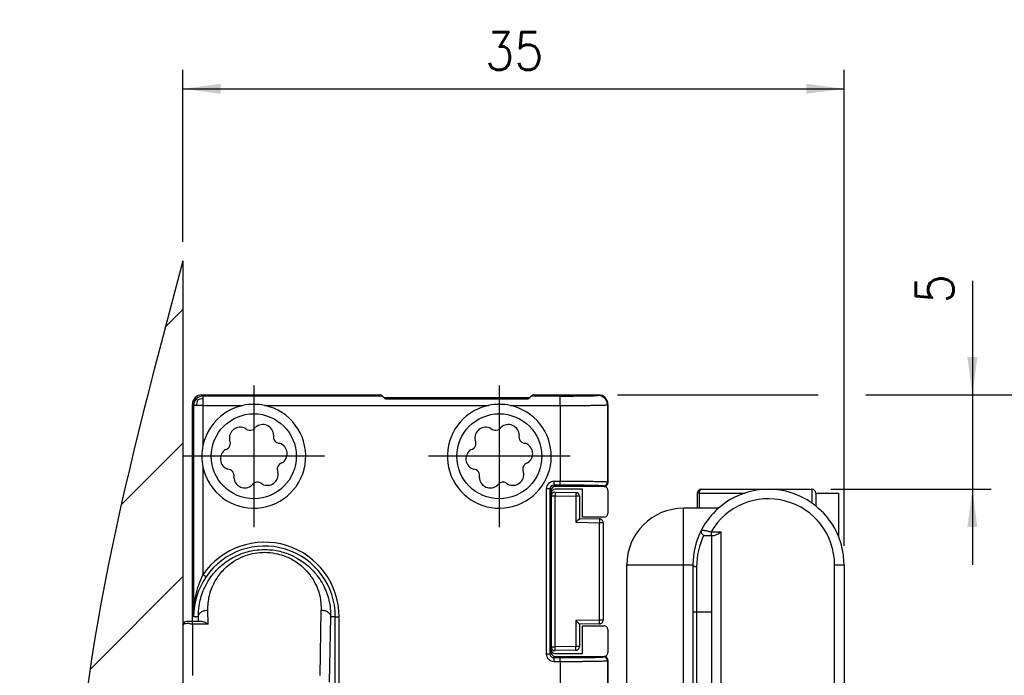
# Model space of a CAD drawing. Header units: millimetres. Extents: x -235 to 1849, y -109 to 485.
# Tile 24 of 41: x 376 to 428, y 167 to 202. Entities that reach past the tile are written whole.
import ezdxf

# ---------------------------------------------------------------- set-up
doc = ezdxf.new("R2010")
doc.units = ezdxf.units.MM
doc.linetypes.add('DOT_CENTER', pattern=[14, 12, -1, 0, -1])
doc.layers.add('1', color=7, linetype='Continuous')
doc.styles.add('CONVERTER_11', font='txt.shx', dxfattribs={"width": 0.9})
doc.dimstyles.new('ME10_DIM_10', dxfattribs={"dimtxt": 2, "dimasz": 2, "dimexe": 1, "dimexo": 1, "dimgap": 1, "dimtad": 1, "dimdsep": 46, "dimtxsty": 'CONVERTER_11', "dimsah": 1, "dimcen": 0.09, "dimclrd": 2, "dimclre": 2, "dimclrt": 2, "dimadec": 0, "dimazin": 0, "dimtfac": 1, "dimtdec": 4, "dimtix": 1, "dimtmove": 0, "dimatfit": 3, "dimfxl": 1, "dimtolj": 1, "dimtzin": 0, "dimarcsym": 0})
doc.dimstyles.new('ME10_DIM_11', dxfattribs={"dimtxt": 2, "dimasz": 2, "dimexe": 1, "dimexo": 1, "dimgap": 1, "dimtad": 1, "dimdsep": 46, "dimtxsty": 'CONVERTER_11', "dimsah": 1, "dimcen": 0.09, "dimclrd": 2, "dimclre": 2, "dimclrt": 2, "dimadec": 0, "dimazin": 0, "dimtfac": 1, "dimtdec": 4, "dimtix": 1, "dimtmove": 0, "dimatfit": 3, "dimfxl": 1, "dimtolj": 1, "dimtzin": 0, "dimarcsym": 0})
doc.dimstyles.new('ME10_DIM_12', dxfattribs={"dimtxt": 2, "dimasz": 2, "dimexe": 1, "dimexo": 1, "dimgap": 1, "dimtad": 1, "dimdsep": 46, "dimtxsty": 'CONVERTER_11', "dimsah": 1, "dimcen": 0.09, "dimclrd": 2, "dimclre": 2, "dimclrt": 2, "dimadec": 0, "dimazin": 0, "dimtfac": 1, "dimtdec": 4, "dimtix": 1, "dimtmove": 0, "dimatfit": 3, "dimfxl": 1, "dimtolj": 1, "dimtzin": 0, "dimarcsym": 0})

# ---------------------------------------------------------------- blocks, each defined once
blk = doc.blocks.new('READING_HEAD_BODY_1__36', base_point=(407.794, 138.787))
at = {"color": 7, "linetype": 'Continuous'}
for p, q in [((415.294, 176.787), (417.594, 176.787)), ((417.794, 176.587), (418.994, 176.587)), ((417.794, 176.587), (417.794, 175.91)), ((418.994, 176.587), (418.994, 174.307)), ((411.527, 175.787), (410.794, 175.787)), ((411.627, 175.787), (411.527, 175.787)), ((412.648, 175.787), (411.627, 175.787)), ((411.922, 174.346), (412.261, 174.34)), ((412.261, 174.34), (412.294, 174.34)), ((412.294, 174.34), (412.394, 174.338)), ((412.294, 170.287), (412.294, 174.34)), ((407.794, 156.145), (407.794, 172.787)), ((411.294, 172.787), (411.294, 170.287)), ((419.294, 172.787), (419.294, 167.287)), ((411.294, 170.287), (411.294, 166.021)), ((411.49, 170.287), (411.294, 170.287)), ((412.294, 170.287), (411.49, 170.287)), ((412.294, 166.235), (412.294, 170.287)), ((419.294, 167.287), (419.294, 145.787))]:
    blk.add_line(p, q, dxfattribs=at)
at = {"color": 3, "linetype": 'Continuous'}
for p, q in [((417.594, 176.787), (417.594, 176.06)), ((410.794, 172.787), (410.794, 175.787)), ((412.264, 174.54), (412.794, 174.531)), ((412.794, 166.044), (412.794, 174.531)), ((407.794, 172.787), (410.794, 172.787)), ((410.794, 156.732), (410.794, 172.787)), ((410.794, 172.787), (411.294, 172.787)), ((411.49, 172.687), (411.49, 170.287)), ((418.794, 172.787), (419.097, 172.787)), ((418.794, 147.967), (418.794, 172.787)), ((419.097, 172.787), (419.294, 172.787)), ((411.49, 170.287), (411.49, 166.221))]:
    blk.add_line(p, q, dxfattribs=at)
at = {"color": 7, "linetype": 'Continuous'}
for centre, radius, start, end in [((415.294, 172.787), 4, 90, 108.1949), ((415.294, 172.787), 4, 54.9004, 90), ((417.594, 176.587), 0.2, 0, 90), ((415.294, 172.787), 4, 108.1949, 131.4096), ((410.794, 172.787), 3, 90, 180), ((415.294, 172.787), 4, 131.4096, 152.4289), ((415.294, 172.787), 4, 52.7522, 54.9004), ((415.294, 172.787), 4, 15.2575, 52.7522), ((415.294, 172.787), 4, 152.4289, 180), ((411.925, 174.546), 0.2, 152.4289, 255.322), ((411.925, 174.546), 0.2, 255.322, 269), ((415.294, 172.787), 4, 7.6623, 15.2575), ((415.294, 172.787), 4, 0, 7.6623)]:
    blk.add_arc(centre, radius, start, end, dxfattribs=at)
at = {"color": 3, "linetype": 'Continuous'}
for centre, radius, start, end in [((415.294, 172.787), 3.5, 0, 149.945), ((415.29, 172.687), 3.8, 154.008, 180)]:
    blk.add_arc(centre, radius, start, end, dxfattribs=at)
for points, knots in [([(411.748, 174.639), (411.755, 174.638), (411.769, 174.635), (411.808, 174.628), (411.855, 174.62), (411.917, 174.608), (411.987, 174.595), (412.073, 174.579), (412.168, 174.56), (412.232, 174.547), (412.264, 174.54)], [0, 0, 0, 0, 0.0200074, 0.0432903, 0.1196996, 0.1621949, 0.2337562, 0.3319744, 0.4255512, 0.5256656, 0.5256656, 0.5256656, 0.5256656]), ([(412.264, 174.54), (412.264, 174.515), (412.263, 174.468), (412.262, 174.411), (412.261, 174.37), (412.261, 174.35), (412.261, 174.34)], [0, 0, 0, 0, 0.0765365, 0.1414214, 0.1707107, 0.2, 0.2, 0.2, 0.2]), ([(411.294, 172.787), (411.295, 172.781), (411.296, 172.768), (411.308, 172.749), (411.326, 172.731), (411.352, 172.716), (411.383, 172.703), (411.418, 172.694), (411.454, 172.689), (411.478, 172.688), (411.49, 172.687)], [0, 0, 0, 0, 0.0183228, 0.039521, 0.0649194, 0.0948946, 0.1288115, 0.1652143, 0.2022973, 0.2383407, 0.2383407, 0.2383407, 0.2383407])]:
    blk.add_open_spline(points, degree=3, knots=knots, dxfattribs=at)
at = {"color": 7, "linetype": 'Continuous'}
blk.add_open_spline([(412.394, 174.338), (412.401, 174.338), (412.418, 174.339), (412.456, 174.348), (412.511, 174.369), (412.592, 174.41), (412.687, 174.465), (412.757, 174.509), (412.794, 174.531)], degree=3, knots=[0, 0, 0, 0, 0.0227488, 0.0493821, 0.1165292, 0.2001095, 0.3191801, 0.4477754, 0.4477754, 0.4477754, 0.4477754], dxfattribs=at)
blk = doc.blocks.new('READING_HEAD_1__39', base_point=(407.794, 124.787))
blk.add_blockref('READING_HEAD_BODY_1__36', (407.794, 138.787))
blk = doc.blocks.new('READING_HEAD_BODY__40', base_point=(407.794, 138.787))
at = {"color": 7, "linetype": 'Continuous'}
for p, q in [((411.727, 176.787), (415.294, 176.787)), ((415.294, 176.787), (417.594, 176.787)), ((411.527, 176.587), (411.527, 175.787)), ((417.794, 176.587), (418.994, 176.587)), ((417.794, 176.587), (417.794, 175.91)), ((418.994, 176.587), (418.994, 174.307)), ((411.527, 175.787), (410.794, 175.787)), ((411.627, 175.787), (411.527, 175.787)), ((412.648, 175.787), (411.627, 175.787)), ((411.922, 174.346), (412.261, 174.34)), ((412.261, 174.34), (412.294, 174.34)), ((412.294, 174.34), (412.394, 174.338)), ((412.294, 170.287), (412.294, 174.34)), ((407.794, 156.145), (407.794, 172.787)), ((411.294, 172.787), (411.294, 170.287)), ((419.294, 172.787), (419.294, 167.287)), ((411.294, 170.287), (411.294, 166.021)), ((411.49, 170.287), (411.294, 170.287)), ((412.294, 170.287), (411.49, 170.287)), ((412.294, 166.235), (412.294, 170.287)), ((419.294, 167.287), (419.294, 145.787))]:
    blk.add_line(p, q, dxfattribs=at)
at = {"color": 3, "linetype": 'Continuous'}
for p, q in [((417.594, 176.787), (417.594, 176.06)), ((411.627, 176.587), (411.527, 176.587)), ((411.627, 176.587), (411.627, 175.787)), ((411.627, 176.587), (414.045, 176.587)), ((410.794, 172.787), (410.794, 175.787)), ((412.264, 174.54), (412.794, 174.531)), ((412.794, 166.044), (412.794, 174.531)), ((407.794, 172.787), (410.794, 172.787)), ((410.794, 156.732), (410.794, 172.787)), ((410.794, 172.787), (411.294, 172.787)), ((411.49, 172.687), (411.49, 170.287)), ((418.794, 172.787), (419.097, 172.787)), ((418.794, 147.967), (418.794, 172.787)), ((419.097, 172.787), (419.294, 172.787)), ((411.49, 170.287), (411.49, 166.221))]:
    blk.add_line(p, q, dxfattribs=at)
at = {"color": 7, "linetype": 'Continuous'}
for centre, radius, start, end in [((411.727, 176.587), 0.2, 90, 180), ((415.294, 172.787), 4, 90, 108.1949), ((415.294, 172.787), 4, 54.9004, 90), ((417.594, 176.587), 0.2, 0, 90), ((415.294, 172.787), 4, 108.1949, 131.4096), ((410.794, 172.787), 3, 90, 180), ((415.294, 172.787), 4, 131.4096, 152.4289), ((415.294, 172.787), 4, 52.7522, 54.9004), ((415.294, 172.787), 4, 15.2575, 52.7522), ((415.294, 172.787), 4, 152.4289, 180), ((411.925, 174.546), 0.2, 152.4289, 255.322), ((411.925, 174.546), 0.2, 255.322, 269), ((415.294, 172.787), 4, 7.6623, 15.2575), ((415.294, 172.787), 4, 0, 7.6623)]:
    blk.add_arc(centre, radius, start, end, dxfattribs=at)
at = {"color": 3, "linetype": 'Continuous'}
for centre, radius, start, end in [((415.294, 172.787), 3.5, 0, 149.945), ((415.29, 172.687), 3.8, 154.008, 180)]:
    blk.add_arc(centre, radius, start, end, dxfattribs=at)
for points, knots in [([(411.727, 176.787), (411.701, 176.77), (411.631, 176.725), (411.629, 176.639), (411.627, 176.587)], [0, 0, 0, 0, 0.09183, 0.2362282, 0.2362282, 0.2362282, 0.2362282]), ([(411.748, 174.639), (411.755, 174.638), (411.769, 174.635), (411.808, 174.628), (411.855, 174.62), (411.917, 174.608), (411.987, 174.595), (412.073, 174.579), (412.168, 174.56), (412.232, 174.547), (412.264, 174.54)], [0, 0, 0, 0, 0.0200074, 0.0432903, 0.1196996, 0.1621949, 0.2337562, 0.3319744, 0.4255512, 0.5256656, 0.5256656, 0.5256656, 0.5256656]), ([(412.264, 174.54), (412.264, 174.515), (412.263, 174.468), (412.262, 174.411), (412.261, 174.37), (412.261, 174.35), (412.261, 174.34)], [0, 0, 0, 0, 0.0765365, 0.1414214, 0.1707107, 0.2, 0.2, 0.2, 0.2]), ([(411.294, 172.787), (411.295, 172.781), (411.296, 172.768), (411.308, 172.749), (411.326, 172.731), (411.352, 172.716), (411.383, 172.703), (411.418, 172.694), (411.454, 172.689), (411.478, 172.688), (411.49, 172.687)], [0, 0, 0, 0, 0.0183228, 0.039521, 0.0649194, 0.0948946, 0.1288115, 0.1652143, 0.2022973, 0.2383407, 0.2383407, 0.2383407, 0.2383407])]:
    blk.add_open_spline(points, degree=3, knots=knots, dxfattribs=at)
at = {"color": 7, "linetype": 'Continuous'}
blk.add_open_spline([(412.394, 174.338), (412.401, 174.338), (412.418, 174.339), (412.456, 174.348), (412.511, 174.369), (412.592, 174.41), (412.687, 174.465), (412.757, 174.509), (412.794, 174.531)], degree=3, knots=[0, 0, 0, 0, 0.0227488, 0.0493821, 0.1165292, 0.2001095, 0.3191801, 0.4477754, 0.4477754, 0.4477754, 0.4477754], dxfattribs=at)
blk = doc.blocks.new('READING_HEAD__44', base_point=(406.594, 93.954))
blk.add_blockref('READING_HEAD_BODY__40', (407.794, 138.787))
blk = doc.blocks.new('IO__45', base_point=(403.794, 168.237))
at = {"color": 3, "linetype": 'Continuous'}
for p, q in [((403.794, 176.434), (403.994, 176.434)), ((403.994, 176.434), (405.094, 176.415)), ((403.997, 168.441), (403.994, 176.434)), ((405.294, 176.415), (405.094, 176.415)), ((405.094, 176.415), (405.097, 175.041)), ((405.097, 175.041), (406.347, 175.019)), ((406.347, 169.856), (406.347, 175.019)), ((406.544, 175.019), (406.347, 175.019)), ((406.347, 169.856), (405.097, 169.834)), ((405.097, 169.834), (405.097, 168.46)), ((406.544, 169.856), (406.347, 169.856)), ((403.794, 168.441), (403.997, 168.441)), ((405.097, 168.46), (403.997, 168.441)), ((405.294, 168.46), (405.097, 168.46))]:
    blk.add_line(p, q, dxfattribs=at)
at = {"color": 7, "linetype": 'Continuous'}
for p, q in [((403.794, 176.434), (403.794, 168.441)), ((403.997, 176.634), (405.097, 176.615)), ((405.294, 176.415), (405.294, 175.237)), ((405.294, 175.237), (406.347, 175.219)), ((406.544, 175.019), (406.544, 169.856)), ((406.347, 169.656), (405.294, 169.637)), ((405.294, 169.637), (405.294, 168.46)), ((405.097, 168.26), (403.997, 168.241))]:
    blk.add_line(p, q, dxfattribs=at)
for centre, radius, start, end in [((403.994, 176.434), 0.2, 89, 180), ((405.094, 176.415), 0.2, 0, 89), ((406.346, 175.021), 0.198, 359.4978, 89.5022), ((406.346, 169.854), 0.198, 270.4978, 0.5022), ((403.996, 168.443), 0.202, 180.4978, 270.5022), ((405.096, 168.458), 0.198, 270.4978, 0.5022)]:
    blk.add_arc(centre, radius, start, end, dxfattribs=at)
at = {"color": 3, "linetype": 'Continuous'}
for points, knots in [([(403.997, 176.634), (403.998, 176.602), (403.998, 176.535), (403.995, 176.469), (403.994, 176.434)], [0, 0, 0, 0, 0.094806, 0.2000305, 0.2000305, 0.2000305, 0.2000305]), ([(405.097, 176.615), (405.098, 176.583), (405.098, 176.516), (405.095, 176.45), (405.094, 176.415)], [0, 0, 0, 0, 0.094806, 0.2000305, 0.2000305, 0.2000305, 0.2000305]), ([(406.347, 175.219), (406.348, 175.187), (406.349, 175.121), (406.348, 175.054), (406.347, 175.019)], [0, 0, 0, 0, 0.0948108, 0.1999788, 0.1999788, 0.1999788, 0.1999788]), ([(406.347, 169.656), (406.348, 169.687), (406.349, 169.754), (406.348, 169.821), (406.347, 169.856)], [0, 0, 0, 0, 0.0948108, 0.1999788, 0.1999788, 0.1999788, 0.1999788]), ([(403.997, 168.241), (403.998, 168.272), (403.999, 168.339), (403.998, 168.406), (403.997, 168.441)], [0, 0, 0, 0, 0.0948108, 0.1999788, 0.1999788, 0.1999788, 0.1999788]), ([(405.097, 168.26), (405.098, 168.292), (405.099, 168.358), (405.098, 168.425), (405.097, 168.46)], [0, 0, 0, 0, 0.0948108, 0.1999788, 0.1999788, 0.1999788, 0.1999788])]:
    blk.add_open_spline(points, degree=3, knots=knots, dxfattribs=at)
at = {"color": 7, "linetype": 'Continuous'}
for points, knots in [([(405.294, 175.237), (405.263, 175.206), (405.198, 175.14), (405.132, 175.075), (405.097, 175.041)], [0, 0, 0, 0, 0.1320111, 0.2779099, 0.2779099, 0.2779099, 0.2779099]), ([(405.294, 169.637), (405.284, 169.647), (405.265, 169.667), (405.238, 169.694), (405.207, 169.725), (405.174, 169.759), (405.135, 169.796), (405.11, 169.821), (405.097, 169.834)], [0, 0, 0, 0, 0.0410525, 0.0821049, 0.1161247, 0.1719351, 0.2238647, 0.2779173, 0.2779173, 0.2779173, 0.2779173])]:
    blk.add_open_spline(points, degree=3, knots=knots, dxfattribs=at)
blk = doc.blocks.new('SCALE_BLOCK_1__46', base_point=(384.294, 133.787))
at = {"color": 7, "linetype": 'Continuous'}
for p, q in [((385.294, 181.787), (394.711, 181.787)), ((394.885, 181.696), (394.852, 181.729)), ((402.561, 181.637), (395.027, 181.637)), ((402.735, 181.729), (402.703, 181.696)), ((402.877, 181.787), (406.294, 181.787)), ((384.794, 174.87), (384.794, 181.287)), ((406.794, 181.287), (406.794, 180.37)), ((406.794, 180.37), (406.794, 177.137)), ((403.794, 176.737), (403.794, 176.587)), ((406.594, 176.937), (403.994, 176.937)), ((403.794, 176.587), (403.794, 176.434)), ((403.794, 176.434), (403.794, 168.441)), ((384.794, 169.787), (384.794, 174.87)), ((403.794, 168.441), (403.794, 168.287)), ((403.794, 168.287), (403.794, 168.137)), ((403.994, 167.937), (406.594, 167.937)), ((406.794, 167.737), (406.794, 150.204))]:
    blk.add_line(p, q, dxfattribs=at)
at = {"color": 3, "linetype": 'Continuous'}
for q in [(384.794, 169.787), (384.794, 166.934)]:
    blk.add_line((384.794, 169.641), q, dxfattribs=at)
at = {"color": 7, "linetype": 'Continuous'}
for centre, radius, start, end in [((385.294, 181.287), 0.5, 90, 180), ((394.711, 181.587), 0.2, 44.9982, 89.9982), ((395.027, 181.837), 0.2, 224.9982, 269.9982), ((402.561, 181.837), 0.2, 270.0018, 315.0018), ((402.877, 181.587), 0.2, 90.0018, 135.0018), ((406.294, 181.287), 0.5, 0, 90), ((388.044, 178.537), 2.75, 77.8928, 102.1072), ((401.044, 178.537), 2.75, 77.8928, 102.1072), ((388.044, 178.537), 2.75, 167.8928, 192.1072), ((403.994, 176.737), 0.2, 90, 180), ((406.594, 177.137), 0.2, 270, 291.5278), ((406.594, 177.137), 0.2, 291.5278, 0), ((403.994, 168.137), 0.2, 180, 270), ((406.594, 167.737), 0.2, 68.4722, 90), ((406.594, 167.737), 0.2, 0, 68.4722)]:
    blk.add_arc(centre, radius, start, end, dxfattribs=at)
blk = doc.blocks.new('SCALE_BODY_670__47', base_point=(384.794, 133.787))
at = {"color": 7, "linetype": 'Continuous'}
for p, q in [((385.294, 181.787), (394.711, 181.787)), ((394.885, 181.696), (394.852, 181.729)), ((402.561, 181.637), (395.027, 181.637)), ((402.735, 181.729), (402.703, 181.696)), ((402.877, 181.787), (406.294, 181.787)), ((384.794, 174.87), (384.794, 181.287)), ((406.794, 181.287), (406.794, 180.37)), ((405.444, 176.787), (403.994, 176.787)), ((405.444, 175.312), (405.444, 176.787)), ((406.702, 176.904), (406.735, 176.871)), ((406.794, 176.729), (406.794, 175.512)), ((403.794, 176.587), (403.794, 176.434)), ((403.794, 176.434), (403.794, 168.441)), ((406.594, 175.312), (405.444, 175.312)), ((405.444, 169.562), (406.594, 169.562)), ((405.444, 168.087), (405.444, 169.562)), ((406.794, 169.362), (406.794, 168.145)), ((403.794, 168.441), (403.794, 168.287)), ((403.994, 168.087), (405.444, 168.087)), ((406.735, 168.004), (406.702, 167.971))]:
    blk.add_line(p, q, dxfattribs=at)
for centre, radius, start, end in [((385.294, 181.287), 0.5, 90, 180), ((394.711, 181.587), 0.2, 44.9982, 89.9982), ((395.027, 181.837), 0.2, 224.9982, 269.9982), ((402.561, 181.837), 0.2, 270.0018, 315.0018), ((402.877, 181.587), 0.2, 90.0018, 135.0018), ((406.294, 181.287), 0.5, 0, 90), ((403.994, 176.587), 0.2, 90, 180), ((406.844, 177.045), 0.2, 207.9995, 225), ((406.594, 176.729), 0.2, 0, 45), ((406.594, 175.512), 0.2, 270, 0), ((406.594, 169.362), 0.2, 0, 90), ((403.994, 168.287), 0.2, 180, 270), ((406.844, 167.829), 0.2, 135, 152.0005), ((406.594, 168.145), 0.2, 315, 0)]:
    blk.add_arc(centre, radius, start, end, dxfattribs=at)
blk = doc.blocks.new('SCALE_BLOCK_2__48', base_point=(384.294, 133.787))
at = {"color": 7, "linetype": 'Continuous'}
for p, q in [((385.294, 181.787), (394.711, 181.787)), ((394.885, 181.696), (394.852, 181.729)), ((394.951, 181.63), (394.885, 181.696)), ((402.561, 181.637), (395.027, 181.637)), ((395.094, 181.57), (402.494, 181.57)), ((402.703, 181.696), (402.636, 181.63)), ((402.735, 181.729), (402.703, 181.696)), ((402.877, 181.787), (406.294, 181.787)), ((384.794, 174.87), (384.794, 181.287)), ((406.794, 181.287), (406.794, 180.37)), ((406.794, 180.37), (406.794, 177.137)), ((403.794, 176.737), (403.794, 176.587)), ((406.594, 176.937), (403.994, 176.937)), ((403.794, 176.587), (403.794, 176.434)), ((403.794, 176.434), (403.794, 168.441)), ((384.794, 169.787), (384.794, 174.87)), ((384.294, 169.587), (384.294, 166.28)), ((384.794, 169.787), (384.494, 169.787)), ((385.113, 169.787), (384.794, 169.787)), ((385.264, 169.787), (385.113, 169.787)), ((403.794, 168.441), (403.794, 168.287)), ((403.794, 168.287), (403.794, 168.137)), ((403.994, 167.937), (406.594, 167.937)), ((406.794, 167.737), (406.794, 150.204))]:
    blk.add_line(p, q, dxfattribs=at)
at = {"color": 3, "linetype": 'Continuous'}
for p, q in [((385.355, 181.726), (385.294, 181.787)), ((385.355, 181.726), (394.852, 181.729)), ((395.094, 181.57), (395.027, 181.637)), ((402.561, 181.637), (402.494, 181.57)), ((402.735, 181.729), (404.267, 181.726)), ((406.267, 181.76), (406.294, 181.787)), ((384.855, 181.226), (384.794, 181.287)), ((384.855, 181.226), (384.855, 170.037)), ((385.355, 181.226), (387.467, 181.226)), ((385.355, 181.226), (385.355, 179.114)), ((388.621, 181.226), (400.467, 181.226)), ((401.621, 181.226), (404.267, 181.226)), ((404.267, 181.226), (404.267, 177.204)), ((406.767, 181.26), (406.794, 181.287)), ((406.767, 181.26), (406.767, 177.164)), ((385.355, 177.961), (385.355, 172.264)), ((403.528, 176.804), (403.528, 168.071)), ((403.794, 176.737), (403.727, 176.804)), ((403.727, 176.804), (403.727, 168.071)), ((404.267, 177.204), (403.927, 177.204)), ((403.994, 176.937), (403.927, 177.004)), ((404.267, 177.004), (403.927, 177.004)), ((406.567, 176.964), (406.594, 176.937)), ((406.767, 177.164), (406.794, 177.137)), ((385.109, 170.037), (384.855, 170.037)), ((385.113, 169.787), (385.109, 170.037)), ((385.622, 169.641), (385.609, 170.391)), ((391.558, 166.934), (391.618, 170.391)), ((392.058, 166.58), (392.118, 170.037)), ((392.36, 170.037), (392.118, 170.037)), ((392.36, 164.177), (392.36, 170.037)), ((392.36, 170.037), (392.56, 170.037)), ((392.56, 164.177), (392.56, 170.037)), ((384.794, 169.641), (384.794, 169.787)), ((385.622, 169.641), (384.794, 169.641)), ((384.794, 169.641), (384.794, 166.934)), ((403.794, 168.137), (403.727, 168.071)), ((403.994, 167.937), (403.927, 167.871)), ((403.927, 167.871), (404.267, 167.871)), ((406.567, 167.91), (406.594, 167.937)), ((403.927, 167.671), (404.267, 167.671)), ((404.267, 167.671), (404.267, 149.43)), ((406.767, 167.71), (406.794, 167.737)), ((406.767, 167.71), (406.767, 147.686))]:
    blk.add_line(p, q, dxfattribs=at)
for centre in [(388.044, 178.537), (401.044, 178.537)]:
    blk.add_circle(centre, 2.25, dxfattribs=at)
at = {"color": 7, "linetype": 'Continuous'}
for centre, radius, start, end in [((385.294, 181.287), 0.5, 90, 180), ((394.711, 181.587), 0.2, 44.9982, 89.9982), ((395.027, 181.837), 0.2, 224.9982, 269.9982), ((395.095, 181.772), 0.202, 224.7603, 269.7611), ((402.493, 181.772), 0.202, 270.2389, 315.2397), ((402.561, 181.837), 0.2, 270.0018, 315.0018), ((402.877, 181.587), 0.2, 90.0018, 135.0018), ((406.294, 181.287), 0.5, 0, 90), ((388.044, 178.537), 2.75, 192.1072, 77.8928), ((388.044, 178.537), 2.75, 102.1072, 123.9127), ((388.044, 178.537), 2.75, 77.8928, 102.1072), ((401.044, 178.537), 2.75, 123.9127, 77.8928), ((401.044, 178.537), 2.75, 102.1072, 123.9127), ((401.044, 178.537), 2.75, 77.8928, 102.1072), ((388.044, 178.537), 2.75, 123.9127, 167.8928), ((387.329, 179.5), 0.577, 61.635, 191.5368), ((387.845, 180.256), 0.346, 225.6278, 327.544), ((388.52, 179.638), 0.577, 1.635, 131.5368), ((400.329, 179.5), 0.577, 61.635, 191.5368), ((400.845, 180.256), 0.346, 225.6278, 327.544), ((401.52, 179.638), 0.577, 1.635, 131.5368), ((386.466, 179.221), 0.34, 284.3136, 28.8581), ((389.425, 179.562), 0.34, 164.3127, 268.8591), ((399.466, 179.221), 0.34, 284.3136, 28.8581), ((402.425, 179.562), 0.34, 164.3127, 268.8591), ((388.044, 178.537), 2.75, 167.8928, 192.1072), ((386.853, 178.4), 0.577, 121.635, 251.5368), ((389.235, 178.675), 0.577, 301.635, 71.5368), ((399.853, 178.4), 0.577, 121.635, 251.5368), ((402.235, 178.675), 0.577, 301.635, 71.5368), ((386.657, 177.508), 0.345, 345.2742, 87.8976), ((389.627, 177.852), 0.343, 105.0511, 208.1207), ((399.657, 177.508), 0.345, 345.2742, 87.8976), ((402.627, 177.852), 0.343, 105.0511, 208.1207), ((387.567, 177.437), 0.577, 181.635, 311.5368), ((388.759, 177.574), 0.577, 241.635, 11.5368), ((400.567, 177.437), 0.577, 181.635, 311.5368), ((401.759, 177.574), 0.577, 241.635, 11.5368), ((388.242, 176.819), 0.346, 45.5975, 147.5742), ((401.242, 176.819), 0.346, 45.5975, 147.5742), ((403.994, 176.737), 0.2, 90, 180), ((406.594, 177.137), 0.2, 270, 291.5278), ((406.594, 177.137), 0.2, 291.5278, 0), ((384.494, 169.587), 0.2, 90, 180), ((403.994, 168.137), 0.2, 180, 270), ((406.594, 167.737), 0.2, 68.4722, 90), ((406.594, 167.737), 0.2, 0, 68.4722)]:
    blk.add_arc(centre, radius, start, end, dxfattribs=at)
at = {"color": 3, "linetype": 'Continuous'}
for centre, radius, start, end in [((385.355, 181.226), 0.5, 134.9895, 179.9895), ((385.355, 181.226), 0.5, 90.0105, 135.0105), ((385.655, 181.229), 0.65, 154.22, 180.2537), ((385.352, 180.926), 0.65, 89.7463, 115.78), ((406.267, 181.26), 0.5, 0.0175, 89.9825), ((403.927, 176.804), 0.4, 90.0002, 179.9998), ((403.928, 176.804), 0.2, 90.0548, 180.0539), ((406.567, 177.164), 0.2, 270.0175, 359.9825), ((388.614, 170.037), 3.947, 0, 145.6594), ((388.614, 170.037), 3.747, 0, 145.6594), ((388.655, 170.003), 3.8, 145.5814, 179.4848), ((403.927, 168.071), 0.4, 180.0002, 269.9998), ((403.927, 168.071), 0.2, 180.0548, 270.0539), ((406.567, 167.71), 0.2, 0.0175, 89.9825)]:
    blk.add_arc(centre, radius, start, end, dxfattribs=at)
for points, knots in [([(385.069, 181.512), (385.06, 181.521), (385.043, 181.538), (385.022, 181.559), (385.009, 181.572), (385.003, 181.578), (385.002, 181.58)], [0, 0, 0, 0, 0.03992178, 0.07062347, 0.08979762, 0.0957626, 0.0957626, 0.0957626, 0.0957626]), ([(385.355, 181.726), (385.355, 181.72), (385.355, 181.707), (385.355, 181.678), (385.355, 181.642), (385.355, 181.606), (385.355, 181.585), (385.355, 181.577)], [0, 0, 0, 0, 0.0175815, 0.0405282, 0.0859598, 0.1248661, 0.1494692, 0.1494692, 0.1494692, 0.1494692]), ([(385.355, 181.577), (385.355, 181.549), (385.355, 181.495), (385.355, 181.413), (385.355, 181.341), (385.355, 181.278), (385.355, 181.243), (385.355, 181.226)], [0, 0, 0, 0, 0.0831769, 0.1611303, 0.2464668, 0.2992459, 0.3504546, 0.3504546, 0.3504546, 0.3504546]), ([(404.267, 181.726), (404.323, 181.726), (404.429, 181.726), (404.58, 181.726), (404.716, 181.727), (404.835, 181.727), (404.937, 181.728), (405.032, 181.729), (405.133, 181.729), (405.252, 181.731), (405.384, 181.732), (405.525, 181.734), (405.66, 181.736), (405.778, 181.738), (405.874, 181.74), (405.953, 181.742), (406.016, 181.744), (406.065, 181.746), (406.116, 181.748), (406.167, 181.75), (406.216, 181.753), (406.248, 181.755), (406.263, 181.759), (406.267, 181.76)], [0, 0, 0, 0, 0.166135, 0.317915, 0.454209, 0.573883, 0.675804, 0.75884, 0.859602, 0.9797, 1.113909, 1.257008, 1.403772, 1.51742, 1.61254, 1.690653, 1.753281, 1.801943, 1.838161, 1.905809, 1.955675, 1.987378, 2.000694, 2.000694, 2.000694, 2.000694]), ([(404.267, 181.226), (404.267, 181.256), (404.267, 181.317), (404.267, 181.407), (404.267, 181.494), (404.267, 181.572), (404.267, 181.636), (404.267, 181.68), (404.267, 181.708), (404.267, 181.721), (404.267, 181.726)], [0, 0, 0, 0, 0.090134, 0.1822649, 0.2710004, 0.3504546, 0.4153796, 0.462344, 0.4842396, 0.4999238, 0.4999238, 0.4999238, 0.4999238]), ([(385.005, 181.226), (384.984, 181.226), (384.948, 181.226), (384.904, 181.226), (384.874, 181.226), (384.861, 181.226), (384.855, 181.226)], [0, 0, 0, 0, 0.0622253, 0.108941, 0.1318877, 0.1494692, 0.1494692, 0.1494692, 0.1494692]), ([(385.355, 181.226), (385.323, 181.226), (385.26, 181.226), (385.168, 181.226), (385.083, 181.226), (385.03, 181.226), (385.005, 181.226)], [0, 0, 0, 0, 0.0964751, 0.1893243, 0.2750582, 0.3504546, 0.3504546, 0.3504546, 0.3504546]), ([(404.267, 181.226), (404.305, 181.226), (404.387, 181.226), (404.52, 181.226), (404.672, 181.227), (404.842, 181.227), (405.025, 181.228), (405.214, 181.229), (405.398, 181.23), (405.565, 181.231), (405.71, 181.233), (405.833, 181.234), (405.935, 181.235), (406.027, 181.236), (406.122, 181.238), (406.229, 181.239), (406.343, 181.242), (406.455, 181.244), (406.557, 181.247), (406.642, 181.25), (406.704, 181.254), (406.743, 181.255), (406.762, 181.259), (406.767, 181.26)], [0, 0, 0, 0, 0.111816, 0.245916, 0.399469, 0.569646, 0.753615, 0.948547, 1.137734, 1.30466, 1.449572, 1.572717, 1.674342, 1.754693, 1.850731, 1.960092, 2.075725, 2.19058, 2.29761, 2.382148, 2.444432, 2.483975, 2.50042, 2.50042, 2.50042, 2.50042]), ([(403.727, 176.804), (403.726, 176.804), (403.721, 176.804), (403.71, 176.804), (403.691, 176.804), (403.666, 176.804), (403.635, 176.804), (403.6, 176.804), (403.564, 176.804), (403.54, 176.804), (403.528, 176.804)], [0, 0, 0, 0, 0.0037658, 0.0150319, 0.0338177, 0.0597877, 0.0915694, 0.1270636, 0.1639159, 0.1999695, 0.1999695, 0.1999695, 0.1999695]), ([(403.927, 177.204), (403.927, 177.192), (403.927, 177.167), (403.927, 177.131), (403.927, 177.097), (403.927, 177.065), (403.927, 177.04), (403.927, 177.021), (403.927, 177.01), (403.927, 177.005), (403.927, 177.004)], [0, 0, 0, 0, 0.0360536, 0.0729059, 0.1084002, 0.1401819, 0.1661518, 0.1849376, 0.1960139, 0.1995898, 0.1995898, 0.1995898, 0.1995898]), ([(404.267, 177.004), (404.267, 177.005), (404.267, 177.01), (404.267, 177.021), (404.267, 177.04), (404.267, 177.065), (404.267, 177.097), (404.267, 177.131), (404.267, 177.167), (404.267, 177.192), (404.267, 177.204)], [0, 0, 0, 0, 0.0037658, 0.0150319, 0.0338177, 0.0597877, 0.0915694, 0.1270636, 0.1639159, 0.1999695, 0.1999695, 0.1999695, 0.1999695]), ([(406.767, 177.164), (406.759, 177.166), (406.736, 177.171), (406.69, 177.173), (406.63, 177.177), (406.568, 177.179), (406.5, 177.182), (406.42, 177.184), (406.314, 177.187), (406.178, 177.19), (406.044, 177.192), (405.912, 177.194), (405.782, 177.196), (405.621, 177.197), (405.429, 177.199), (405.135, 177.201), (404.744, 177.203), (404.428, 177.204), (404.267, 177.204)], [0, 0, 0, 0, 0.023263, 0.072826, 0.136962, 0.203746, 0.259938, 0.339046, 0.44434, 0.579088, 0.746564, 0.845535, 0.975221, 1.136047, 1.328433, 1.552804, 2.017678, 2.500649, 2.500649, 2.500649, 2.500649]), ([(406.567, 176.964), (406.547, 176.967), (406.485, 176.977), (406.378, 176.979), (406.235, 176.985), (406.069, 176.989), (405.831, 176.993), (405.518, 176.998), (405.22, 177), (404.972, 177.002), (404.775, 177.003), (404.535, 177.004), (404.361, 177.004), (404.267, 177.004)], [0, 0, 0, 0, 0.059552, 0.187442, 0.321816, 0.488928, 0.686859, 1.033917, 1.428608, 1.580004, 1.778733, 2.020403, 2.300626, 2.300626, 2.300626, 2.300626]), ([(385.109, 170.037), (385.115, 170.23), (385.131, 170.702), (385.321, 171.359), (385.68, 172.059), (386.152, 172.628), (386.752, 173.086), (387.379, 173.396), (388.011, 173.563), (388.614, 173.609), (389.217, 173.563), (389.811, 173.406), (390.441, 173.107), (390.969, 172.717), (391.488, 172.145), (391.879, 171.456), (392.096, 170.702), (392.112, 170.23), (392.118, 170.037)], [0, 0, 0, 0, 0.577322, 1.413696, 2.022137, 2.931304, 3.601944, 4.274235, 5.01648, 5.549082, 6.081856, 6.823786, 7.378258, 8.166252, 8.774392, 9.683735, 10.519678, 11.097336, 11.097336, 11.097336, 11.097336]), ([(385.609, 170.391), (385.623, 170.645), (385.646, 171.07), (385.86, 171.692), (386.173, 172.243), (386.615, 172.717), (387.104, 173.061), (387.593, 173.287), (388.102, 173.42), (388.64, 173.466), (389.152, 173.415), (389.688, 173.268), (390.151, 173.046), (390.594, 172.723), (391.024, 172.284), (391.352, 171.738), (391.582, 171.07), (391.605, 170.645), (391.618, 170.391)], [0, 0, 0, 0, 0.757916, 1.270883, 1.958611, 2.646436, 3.195065, 3.74231, 4.253932, 4.765335, 5.354701, 5.788142, 6.425958, 6.883737, 7.426736, 8.258739, 8.77134, 9.529505, 9.529505, 9.529505, 9.529505]), ([(384.855, 170.037), (384.861, 170.222), (384.874, 170.602), (384.97, 171.17), (385.12, 171.733), (385.277, 172.087), (385.355, 172.264)], [0, 0, 0, 0, 0.554152, 1.139449, 1.722212, 2.299464, 2.299464, 2.299464, 2.299464]), ([(385.52, 172.151), (385.519, 172.152), (385.515, 172.154), (385.506, 172.161), (385.49, 172.171), (385.469, 172.186), (385.444, 172.203), (385.415, 172.223), (385.385, 172.243), (385.365, 172.257), (385.355, 172.264)], [0, 0, 0, 0, 0.0037658, 0.0150319, 0.0338177, 0.0597877, 0.0915694, 0.1270636, 0.1639159, 0.1999695, 0.1999695, 0.1999695, 0.1999695]), ([(385.109, 170.037), (385.111, 170.059), (385.115, 170.104), (385.145, 170.17), (385.192, 170.233), (385.258, 170.289), (385.337, 170.335), (385.425, 170.367), (385.517, 170.387), (385.579, 170.39), (385.609, 170.391)], [0, 0, 0, 0, 0.0645969, 0.1354895, 0.2139058, 0.2998297, 0.3917171, 0.4866389, 0.5810581, 0.6716764, 0.6716764, 0.6716764, 0.6716764]), ([(391.618, 170.391), (391.649, 170.39), (391.71, 170.387), (391.802, 170.367), (391.89, 170.335), (391.97, 170.289), (392.035, 170.233), (392.083, 170.17), (392.112, 170.104), (392.116, 170.059), (392.118, 170.037)], [0, 0, 0, 0, 0.0906183, 0.1850376, 0.2799594, 0.3718467, 0.4577707, 0.536187, 0.6070796, 0.6716764, 0.6716764, 0.6716764, 0.6716764]), ([(384.294, 169.587), (384.305, 169.61), (384.333, 169.668), (384.459, 169.694), (384.614, 169.697), (384.73, 169.661), (384.794, 169.641)], [0, 0, 0, 0, 0.0713061, 0.1867347, 0.3489546, 0.5462465, 0.5462465, 0.5462465, 0.5462465]), ([(403.528, 168.071), (403.54, 168.071), (403.564, 168.071), (403.6, 168.071), (403.635, 168.071), (403.666, 168.071), (403.691, 168.071), (403.71, 168.071), (403.721, 168.071), (403.726, 168.071), (403.727, 168.071)], [0, 0, 0, 0, 0.0360536, 0.0729059, 0.1084002, 0.1401819, 0.1661518, 0.1849376, 0.1960139, 0.1995898, 0.1995898, 0.1995898, 0.1995898]), ([(403.927, 167.871), (403.927, 167.87), (403.927, 167.865), (403.927, 167.853), (403.927, 167.835), (403.927, 167.809), (403.927, 167.778), (403.927, 167.743), (403.927, 167.707), (403.927, 167.683), (403.927, 167.671)], [0, 0, 0, 0, 0.0037658, 0.0150319, 0.0338177, 0.0597877, 0.0915694, 0.1270636, 0.1639159, 0.1999695, 0.1999695, 0.1999695, 0.1999695]), ([(404.267, 167.871), (404.331, 167.871), (404.453, 167.871), (404.627, 167.871), (404.783, 167.872), (404.92, 167.873), (405.037, 167.873), (405.197, 167.874), (405.401, 167.876), (405.648, 167.879), (405.849, 167.882), (406.004, 167.885), (406.114, 167.887), (406.205, 167.889), (406.277, 167.892), (406.334, 167.893), (406.392, 167.896), (406.451, 167.898), (406.509, 167.902), (406.545, 167.904), (406.562, 167.909), (406.567, 167.91)], [0, 0, 0, 0, 0.190882, 0.36528, 0.521894, 0.659422, 0.776563, 0.872018, 1.139915, 1.388211, 1.613767, 1.744341, 1.853658, 1.94346, 2.015488, 2.071484, 2.113186, 2.191275, 2.248838, 2.285433, 2.300797, 2.300797, 2.300797, 2.300797]), ([(404.267, 167.671), (404.267, 167.683), (404.267, 167.707), (404.267, 167.743), (404.267, 167.778), (404.267, 167.809), (404.267, 167.835), (404.267, 167.853), (404.267, 167.865), (404.267, 167.87), (404.267, 167.871)], [0, 0, 0, 0, 0.0360536, 0.0729059, 0.1084002, 0.1401819, 0.1661518, 0.1849376, 0.1962038, 0.1999695, 0.1999695, 0.1999695, 0.1999695]), ([(404.267, 167.671), (404.369, 167.671), (404.558, 167.671), (404.819, 167.672), (405.033, 167.673), (405.214, 167.674), (405.388, 167.675), (405.581, 167.677), (405.796, 167.679), (406.001, 167.682), (406.197, 167.686), (406.378, 167.689), (406.549, 167.695), (406.678, 167.698), (406.746, 167.707), (406.767, 167.71)], [0, 0, 0, 0, 0.304594, 0.567281, 0.783289, 0.947844, 1.109367, 1.306072, 1.525223, 1.754085, 1.921932, 2.113713, 2.296901, 2.435897, 2.500518, 2.500518, 2.500518, 2.500518])]:
    blk.add_open_spline(points, degree=3, knots=knots, dxfattribs=at)
at = {"color": 7, "linetype": 'Continuous'}
blk.add_open_spline([(385.622, 169.641), (385.56, 169.683), (385.45, 169.756), (385.32, 169.778), (385.264, 169.787)], degree=3, knots=[0, 0, 0, 0, 0.2219768, 0.3905565, 0.3905565, 0.3905565, 0.3905565], dxfattribs=at)
at = {"layer": '1', "color": 2, "linetype": 'DOT_CENTER'}
for p, q in [((388.044, 182.287), (388.044, 174.787)), ((401.044, 182.287), (401.044, 174.787)), ((391.794, 178.537), (384.294, 178.537)), ((404.794, 178.537), (397.294, 178.537))]:
    blk.add_line(p, q, dxfattribs=at)
blk = doc.blocks.new('SCALE_PB_670__49', base_point=(384.294, 133.787))
for name, p in [('SCALE_BLOCK_2__48', (384.294, 133.787)), ('SCALE_BLOCK_1__46', (384.294, 133.787)), ('SCALE_BODY_670__47', (384.794, 133.787)), ('IO__45', (403.794, 168.237))]:
    blk.add_blockref(name, p)
blk = doc.blocks.new('PB_670__50', base_point=(384.294, 93.954))
for name, p in [('SCALE_PB_670__49', (384.294, 133.787)), ('READING_HEAD__44', (406.594, 93.954)), ('READING_HEAD_1__39', (407.794, 124.787))]:
    blk.add_blockref(name, p)
blk = doc.blocks.new('*D122')
at = {"layer": '1', "color": 2, "linetype": 'Continuous'}
for p, q in [((384.294, 189.886), (384.294, 198.999)), ((419.294, 173.787), (419.294, 198.999)), ((384.294, 197.999), (419.294, 197.999))]:
    blk.add_line(p, q, dxfattribs=at)
at = {"layer": '1', "color": 2}
for points in [[(386.294, 198.263), (386.294, 197.736), (384.294, 197.999)], [(417.294, 197.736), (417.294, 198.263), (419.294, 197.999)]]:
    blk.add_solid(points, dxfattribs=at)
at = {"layer": '1', "color": 2, "insert": (400.294, 198.999), "char_height": 2, "attachment_point": 7, "rotation": 0.0001, "line_spacing_factor": 0.60024, "style": 'CONVERTER_11'}
blk.add_mtext('35', dxfattribs=at)
blk = doc.blocks.new('*D123')
at = {"layer": '1', "color": 2, "linetype": 'Continuous'}
for p, q in [((426.09, 187.835), (426.09, 181.787)), ((407.294, 181.787), (417.922, 181.787)), ((420.45, 181.787), (427.09, 181.787)), ((426.09, 181.787), (426.09, 176.787)), ((418.594, 176.787), (427.09, 176.787)), ((426.09, 176.787), (426.09, 172.787))]:
    blk.add_line(p, q, dxfattribs=at)
at = {"layer": '1', "color": 2}
for points in [[(425.826, 183.787), (426.353, 183.787), (426.09, 181.787)], [(426.353, 174.787), (425.826, 174.787), (426.09, 176.787)]]:
    blk.add_solid(points, dxfattribs=at)
at = {"layer": '1', "color": 2, "insert": (425.09, 186.635), "char_height": 2, "attachment_point": 7, "rotation": 90, "line_spacing_factor": 0.60024, "style": 'CONVERTER_11'}
blk.add_mtext('5', dxfattribs=at)
blk = doc.blocks.new('*D124')
at = {"layer": '1', "color": 2, "linetype": 'Continuous'}
for p, q in [((407.294, 181.787), (417.753, 181.787)), ((420.72, 181.787), (454.881, 181.787)), ((453.881, 181.787), (453.881, 122.587)), ((417.337, 122.587), (454.881, 122.587))]:
    blk.add_line(p, q, dxfattribs=at)
at = {"layer": '1', "color": 2}
for points in [[(454.144, 179.787), (453.617, 179.787), (453.881, 181.787)], [(453.617, 124.587), (454.144, 124.587), (453.881, 122.587)]]:
    blk.add_solid(points, dxfattribs=at)
at = {"layer": '1', "color": 2, "insert": (452.681, 150.536), "char_height": 2, "attachment_point": 7, "rotation": 90, "line_spacing_factor": 0.60024, "style": 'CONVERTER_11'}
blk.add_mtext('59,2', dxfattribs=at)
blk = doc.blocks.new('Izquierda1', base_point=(414, 138.056))
at = {"layer": '1', "linetype": 'Continuous'}
h = blk.add_hatch(dxfattribs=at)
h.set_pattern_fill('_USER', color=3, scale=5, angle=45, pattern_type=0)
h.set_pattern_definition([(45, (0, 0), (-3.535534, 3.535534), [])])
edge = h.paths.add_edge_path()
edge.add_spline(control_points=[(384.294, 188.886), (381.433, 178.173), (375.65, 156.517), (381.392, 134.84), (384.294, 123.886)], knot_values=[0, 0, 0, 0, 32.65671, 66.013661, 66.013661, 66.013661, 66.013661], degree=3, periodic=0)
edge.add_line((384.294, 123.886), (384.294, 188.886))
at = {"layer": '1', "color": 7, "linetype": 'Continuous'}
blk.add_line((384.294, 188.886), (384.294, 123.886), dxfattribs=at)
blk.add_open_spline([(384.294, 188.886), (381.433, 178.173), (375.65, 156.517), (381.392, 134.84), (384.294, 123.886)], degree=3, knots=[0, 0, 0, 0, 32.65671, 66.013661, 66.013661, 66.013661, 66.013661], dxfattribs=at)
blk.add_blockref('PB_670__50', (384.294, 93.954))
at = {"layer": '1'}
dim = blk.add_linear_dim(base=(384.294, 197.999), p1=(419.294, 172.787), p2=(384.294, 188.886), dimstyle='ME10_DIM_10', dxfattribs=at)
dim.commit()
dim.dimension.update_dxf_attribs({"geometry": '*D122', "text_midpoint": (401.794, 199.999), "text_rotation": 0.0001})
for base, p1, dimstyle, picture, middle in [((426.09, 181.787), (417.594, 176.787), 'ME10_DIM_11', '*D123', (424.09, 187.235)), ((453.881, 181.787), (416.337, 122.587), 'ME10_DIM_12', '*D124', (451.781, 153.286))]:
    dim = blk.add_linear_dim(base=base, p1=p1, p2=(406.294, 181.787), angle=90, dimstyle=dimstyle, dxfattribs=at)
    dim.commit()
    dim.dimension.update_dxf_attribs({"geometry": picture, "text_midpoint": middle, "text_rotation": 90})

msp = doc.modelspace()

# ---------------------------------------------------------------- block references
msp.add_blockref('Izquierda1', (414, 138.056))

doc.saveas('drawing.dxf')
